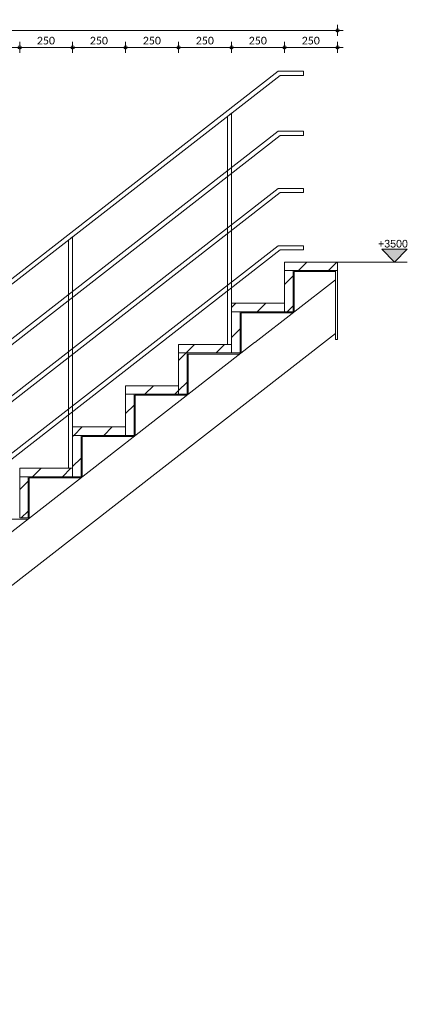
# Model space of a CAD drawing. Header units: millimetres. Extents: x 1932 to 18089, y -1599 to 4643.
# Tile 2 of 7: x 5200 to 7029, y 0 to 4643. Entities that reach past the tile are written whole.
import ezdxf

# ---------------------------------------------------------------- set-up
doc = ezdxf.new("R2010")
doc.units = ezdxf.units.MM
for name, color, linetype, lineweight in [('A-ANNO-DIMS', 211, 'Continuous', 9), ('A-ANNO-DIMS-20', 211, 'Continuous', 9), ('G-ANNO-DIMS', 111, 'Continuous', 9), ('S-STRS', 31, 'Continuous', 18)]:
    doc.layers.add(name, color=color, linetype=linetype, lineweight=lineweight)
doc.styles.add('Arial', font='arial.ttf', dxfattribs={"height": 36})
doc.styles.add('Calibri', font='calibri.ttf', dxfattribs={"height": 36})
doc.dimstyles.new('1_8', dxfattribs={"dimscale": 304.8, "dimtxt": 42.384543, "dimasz": 0.052493, "dimexe": 0.085302, "dimexo": 0.0625, "dimgap": 0, "dimtad": 1, "dimdec": 0, "dimdsep": 46, "dimtxsty": 'Calibri', "dimblk1": 'DOTBLANK', "dimblk2": 'DOTBLANK', "dimsah": 1, "dimcen": 0.09, "dimdle": 0.085302, "dimazin": 0, "dimtfac": 1, "dimtdec": 4, "dimtix": 1, "dimtmove": 0, "dimatfit": 3, "dimfxl": 0.085302, "dimfxlon": 1, "dimtvp": 1, "dimtolj": 1, "dimtzin": 0, "dimarcsym": 2})
pattern_1 = [(45, (8332.4, 5276.68), (-70.7107, 70.7107), [])]

# ---------------------------------------------------------------- blocks, each defined once
blk = doc.blocks.new('Stairs 3 - Stairs 1-1291766-doorsnede A Trap')
at = {"layer": 'S-STRS'}
for p, q in [((6420.6, 4400.1), (2206.5, 1122.5)), ((2226.5, 1111.4), (6429.1, 4380.1)), ((6540, 4400.1), (6420.6, 4400.1)), ((6429.1, 4380.1), (6540, 4380.1)), ((6540, 4380.1), (6540, 4400.1)), ((6200, 4201.9), (6180, 4186.4)), ((6180, 4186.4), (6180, 3111.1)), ((6200, 3305.6), (6200, 4201.9)), ((6420.6, 4117.1), (2419.3, 1005)), ((2420, 978.9), (6429.1, 4097.1)), ((6540, 4117.1), (6420.6, 4117.1)), ((6429.1, 4097.1), (6540, 4097.1)), ((6540, 4097.1), (6540, 4117.1)), ((6420.6, 3847.1), (2419.3, 735)), ((2420, 708.9), (6429.1, 3827.1)), ((6540, 3847.1), (6420.6, 3847.1)), ((6429.1, 3827.1), (6540, 3827.1)), ((6540, 3827.1), (6540, 3847.1)), ((6420.6, 3577.1), (2419.3, 465)), ((5450, 3618.6), (5430, 3603)), ((5430, 3603), (5430, 2527.8)), ((5450, 2722.2), (5450, 3618.6)), ((6540, 3577.1), (6420.6, 3577.1)), ((6540, 3557.1), (6540, 3577.1)), ((2420, 438.9), (6429.1, 3557.1)), ((6429.1, 3557.1), (6540, 3557.1)), ((4700, 3035.3), (4680, 3019.7)), ((4680, 3019.7), (4680, 1944.4)), ((4700, 2138.9), (4700, 3035.3)), ((3950, 2451.9), (3930, 2436.4)), ((3930, 2436.4), (3930, 1361.1)), ((3950, 1555.6), (3950, 2451.9)), ((3200, 1868.6), (3180, 1853)), ((3200, 972.2), (3200, 1868.6)), ((3180, 1853), (3180, 777.8)), ((2450, 1285.3), (2430, 1269.7)), ((2430, 1269.7), (2430, 194.4)), ((2450, 388.9), (2450, 1285.3)), ((2206.5, 1122.5), (2206.5, 1042.1)), ((2226.5, 1042.1), (2226.5, 1111.4)), ((2206.5, 1042.1), (2226.5, 1042.1)), ((2419.3, 1005), (2420, 978.9)), ((2419.3, 735), (2420, 708.9)), ((2419.3, 465), (2420, 438.9))]:
    blk.add_line(p, q, dxfattribs=at)
blk = doc.blocks.new('Stairs 6 - Stairs 2-1731840-doorsnede A Trap')
at = {"layer": 'S-STRS'}
for p, q in [((6495, 3265.6), (6495, 3455)), ((6495, 3455), (6690, 3455)), ((6690, 3460), (6690, 3135)), ((6700, 3135), (6700, 3460)), ((6690, 3416.5), (6310, 3120.9)), ((6245, 3071.1), (6245, 3260.6)), ((6245, 3260.6), (6489.5, 3260.6)), ((6490, 3265.6), (6495, 3265.6)), ((6495.9, 3265.6), (6490, 3265.6)), ((6493.4, 3263.5), (6495.9, 3265.6)), ((2635.7, 10), (6690, 3163.1)), ((6308.8, 3120), (2309.9, 10)), ((6690, 3135), (6700, 3135)), ((5995, 2876.7), (5995, 3066.1)), ((5995, 3066.1), (6239.5, 3066.1)), ((6245.9, 3071.1), (6240, 3071.1)), ((6240, 3071.1), (6245, 3071.1)), ((5745, 2682.2), (5745, 2871.7)), ((5745, 2871.7), (5989.5, 2871.7)), ((5995.9, 2876.7), (5990, 2876.7)), ((5990, 2876.7), (5995, 2876.7)), ((5495, 2487.8), (5495, 2677.2)), ((5495, 2677.2), (5739.5, 2677.2)), ((5740, 2682.2), (5745, 2682.2)), ((5745.9, 2682.2), (5740.2, 2682.2)), ((5245, 2293.3), (5245, 2482.8)), ((5245, 2482.8), (5489.5, 2482.8)), ((5495.9, 2487.8), (5490, 2487.8)), ((5490, 2487.8), (5495, 2487.8)), ((4995, 2098.9), (4995, 2288.3)), ((4995, 2288.3), (5239.4, 2288.3)), ((5245.9, 2293.3), (5240, 2293.3)), ((5240, 2293.3), (5245, 2293.3)), ((4745, 1904.4), (4745, 2093.9)), ((4745, 2093.9), (4989.4, 2093.9)), ((4995.8, 2098.9), (4990, 2098.9)), ((4990, 2098.9), (4995, 2098.9)), ((4745.8, 1904.4), (4740, 1904.4)), ((4740, 1904.4), (4745, 1904.4)), ((4495, 1710), (4495, 1899.4)), ((4495, 1899.4), (4739.4, 1899.4)), ((4245, 1515.6), (4245, 1705)), ((4245, 1705), (4489.4, 1705)), ((4495.8, 1710), (4490, 1710)), ((4490, 1710), (4495, 1710)), ((3995, 1321.1), (3995, 1510.6)), ((3995, 1510.6), (4239.4, 1510.6)), ((4245.8, 1515.6), (4240, 1515.6)), ((4240, 1515.6), (4245, 1515.6)), ((3745, 1126.7), (3745, 1316.1)), ((3745, 1316.1), (3989.3, 1316.1)), ((3995.8, 1321.1), (3990, 1321.1)), ((3990, 1321.1), (3995, 1321.1)), ((3495, 932.2), (3495, 1121.7)), ((3495, 1121.7), (3739.3, 1121.7)), ((3745.8, 1126.7), (3740, 1126.7)), ((3740, 1126.7), (3745, 1126.7)), ((3495.8, 932.2), (3490, 932.2)), ((3490, 932.2), (3495, 932.2)), ((3245, 737.8), (3245, 927.2)), ((3245, 927.2), (3489.4, 927.2)), ((2995, 543.3), (2995, 732.8)), ((2995, 732.8), (3239.3, 732.8)), ((3245.8, 737.8), (3240, 737.8)), ((3240, 737.8), (3245, 737.8)), ((2745, 348.9), (2745, 538.3)), ((2745, 538.3), (2989.3, 538.3)), ((2995.7, 543.3), (2990, 543.3)), ((2990, 543.3), (2995, 543.3)), ((2490, 343.9), (2679.6, 343.9)), ((2495, 154.4), (2495, 343.9)), ((2495, 343.9), (2739.3, 343.9)), ((2679.6, 343.9), (2685.4, 348.9)), ((2745.7, 348.9), (2740, 348.9)), ((2740, 348.9), (2745, 348.9)), ((2245, 10), (2245, 149.4)), ((2245, 149.4), (2459.6, 149.4)), ((2459.6, 149.4), (2465.4, 154.4)), ((2490, 154.4), (2495, 154.4)), ((2613.7, 10), (2240, 10)), ((2613.7, 10), (2619.4, 10)), ((2613.7, 0), (2613.7, 10)), ((2240, 0), (2613.7, 0))]:
    blk.add_line(p, q, dxfattribs=at)
at = {"layer": 'S-STRS', "flags": 128}
for points in [[(6310, 3120), (6309.3, 3120), (6308.9, 3120), (6308.8, 3120)], [(6310, 3120.9), (6310, 3120.7), (6310, 3120)], [(2619.4, 10), (2622.6, 10), (2625.7, 10), (2628.5, 10), (2631, 10), (2633, 10), (2634.5, 10), (2635.4, 10), (2635.7, 10)]]:
    blk.add_lwpolyline(points, dxfattribs=at)
blk = doc.blocks.new('DIMBLOCK19-doorsnede A Trap')
at = {"layer": 'A-ANNO-DIMS-20'}
for p, q in [((2200, 4592.1), (2200, 4618.1)), ((6700, 4592.1), (6700, 4618.1)), ((2174, 4592.1), (6726, 4592.1)), ((2200, 4592.1), (2200, 4566.1)), ((6700, 4592.1), (6700, 4566.1))]:
    blk.add_line(p, q, dxfattribs=at)
for centre in [(2200, 4592.1), (6700, 4592.1)]:
    blk.add_circle(centre, 8, dxfattribs=at)
at = {"layer": 'A-ANNO-DIMS-20', "color": 0, "insert": (4391.6, 4642), "char_height": 36, "width": 140.077, "attachment_point": 1, "line_spacing_factor": 1.158048, "style": 'Calibri'}
blk.add_mtext('4500', dxfattribs=at)
blk = doc.blocks.new('_DotBlank')
at = {"color": 0, "linetype": 'ByBlock', "lineweight": -2}
blk.add_line((-0.5, 0), (-1, 0), dxfattribs=at)
blk.add_circle((0, 0), 0.5, dxfattribs=at)
blk = doc.blocks.new('DIMBLOCK31-doorsnede A Trap')
at = {"layer": 'A-ANNO-DIMS-20'}
for p, q in [((4950, 4512.1), (4950, 4538.1)), ((4950, 4512.1), (5200, 4512.1)), ((4950, 4512.1), (4950, 4486.1)), ((5200, 4512.1), (5200, 4538.1)), ((5200, 4512.1), (5200, 4486.1))]:
    blk.add_line(p, q, dxfattribs=at)
for centre in [(4950, 4512.1), (5200, 4512.1)]:
    blk.add_circle(centre, 8, dxfattribs=at)
at = {"layer": 'A-ANNO-DIMS-20', "color": 0, "insert": (5031.2, 4562), "char_height": 36, "width": 105.058, "attachment_point": 1, "line_spacing_factor": 1.158048, "style": 'Calibri'}
blk.add_mtext('250', dxfattribs=at)
blk = doc.blocks.new('DIMBLOCK32-doorsnede A Trap')
at = {"layer": 'A-ANNO-DIMS-20'}
for p, q in [((5200, 4512.1), (5200, 4538.1)), ((5200, 4512.1), (5450, 4512.1)), ((5200, 4512.1), (5200, 4486.1)), ((5450, 4512.1), (5450, 4538.1)), ((5450, 4512.1), (5450, 4486.1))]:
    blk.add_line(p, q, dxfattribs=at)
for centre in [(5200, 4512.1), (5450, 4512.1)]:
    blk.add_circle(centre, 8, dxfattribs=at)
at = {"layer": 'A-ANNO-DIMS-20', "color": 0, "insert": (5281.2, 4562), "char_height": 36, "width": 105.058, "attachment_point": 1, "line_spacing_factor": 1.158048, "style": 'Calibri'}
blk.add_mtext('250', dxfattribs=at)
blk = doc.blocks.new('DIMBLOCK33-doorsnede A Trap')
at = {"layer": 'A-ANNO-DIMS-20'}
for p, q in [((5450, 4512.1), (5450, 4538.1)), ((5450, 4512.1), (5700, 4512.1)), ((5450, 4512.1), (5450, 4486.1)), ((5700, 4512.1), (5700, 4538.1)), ((5700, 4512.1), (5700, 4486.1))]:
    blk.add_line(p, q, dxfattribs=at)
for centre in [(5450, 4512.1), (5700, 4512.1)]:
    blk.add_circle(centre, 8, dxfattribs=at)
at = {"layer": 'A-ANNO-DIMS-20', "color": 0, "insert": (5531.2, 4562), "char_height": 36, "width": 105.058, "attachment_point": 1, "line_spacing_factor": 1.158048, "style": 'Calibri'}
blk.add_mtext('250', dxfattribs=at)
blk = doc.blocks.new('DIMBLOCK34-doorsnede A Trap')
at = {"layer": 'A-ANNO-DIMS-20'}
for p, q in [((5700, 4512.1), (5700, 4538.1)), ((5700, 4512.1), (5950, 4512.1)), ((5700, 4512.1), (5700, 4486.1)), ((5950, 4512.1), (5950, 4538.1)), ((5950, 4512.1), (5950, 4486.1))]:
    blk.add_line(p, q, dxfattribs=at)
for centre in [(5700, 4512.1), (5950, 4512.1)]:
    blk.add_circle(centre, 8, dxfattribs=at)
at = {"layer": 'A-ANNO-DIMS-20', "color": 0, "insert": (5781.2, 4562), "char_height": 36, "width": 105.058, "attachment_point": 1, "line_spacing_factor": 1.158048, "style": 'Calibri'}
blk.add_mtext('250', dxfattribs=at)
blk = doc.blocks.new('DIMBLOCK35-doorsnede A Trap')
at = {"layer": 'A-ANNO-DIMS-20'}
for p, q in [((5950, 4512.1), (5950, 4538.1)), ((5950, 4512.1), (6200, 4512.1)), ((5950, 4512.1), (5950, 4486.1)), ((6200, 4512.1), (6200, 4538.1)), ((6200, 4512.1), (6200, 4486.1))]:
    blk.add_line(p, q, dxfattribs=at)
for centre in [(5950, 4512.1), (6200, 4512.1)]:
    blk.add_circle(centre, 8, dxfattribs=at)
at = {"layer": 'A-ANNO-DIMS-20', "color": 0, "insert": (6031.2, 4562), "char_height": 36, "width": 105.058, "attachment_point": 1, "line_spacing_factor": 1.158048, "style": 'Calibri'}
blk.add_mtext('250', dxfattribs=at)
blk = doc.blocks.new('DIMBLOCK36-doorsnede A Trap')
at = {"layer": 'A-ANNO-DIMS-20'}
for p, q in [((6200, 4512.1), (6200, 4538.1)), ((6200, 4512.1), (6450, 4512.1)), ((6200, 4512.1), (6200, 4486.1)), ((6450, 4512.1), (6450, 4538.1)), ((6450, 4512.1), (6450, 4486.1))]:
    blk.add_line(p, q, dxfattribs=at)
for centre in [(6200, 4512.1), (6450, 4512.1)]:
    blk.add_circle(centre, 8, dxfattribs=at)
at = {"layer": 'A-ANNO-DIMS-20', "color": 0, "insert": (6281.2, 4562), "char_height": 36, "width": 105.058, "attachment_point": 1, "line_spacing_factor": 1.158048, "style": 'Calibri'}
blk.add_mtext('250', dxfattribs=at)
blk = doc.blocks.new('DIMBLOCK37-doorsnede A Trap')
at = {"layer": 'A-ANNO-DIMS-20'}
for p, q in [((6450, 4512.1), (6450, 4538.1)), ((6450, 4512.1), (6726, 4512.1)), ((6450, 4512.1), (6450, 4486.1)), ((6700, 4512.1), (6700, 4538.1)), ((6700, 4512.1), (6700, 4486.1))]:
    blk.add_line(p, q, dxfattribs=at)
for centre in [(6450, 4512.1), (6700, 4512.1)]:
    blk.add_circle(centre, 8, dxfattribs=at)
at = {"layer": 'A-ANNO-DIMS-20', "color": 0, "insert": (6531.2, 4562), "char_height": 36, "width": 105.058, "attachment_point": 1, "line_spacing_factor": 1.158048, "style": 'Calibri'}
blk.add_mtext('250', dxfattribs=at)
blk = doc.blocks.new('Spot Elevations - dichte pijl_boven-995023-doorsnede A Trap')
at = {"layer": 'G-ANNO-DIMS'}
blk.add_hatch(color=256, dxfattribs=at).paths.add_polyline_path([(7028.4, 3560), (6968.4, 3500), (6908.4, 3560)])
at = {"layer": 'G-ANNO-DIMS', "lineweight": 13}
for p, q in [((6968.4, 3500), (6908.4, 3560)), ((6908.4, 3560), (7028.4, 3560)), ((7028.4, 3560), (6968.4, 3500)), ((6908.4, 3500), (7028.4, 3500))]:
    blk.add_line(p, q, dxfattribs=at)

msp = doc.modelspace()

# ---------------------------------------------------------------- hatches: boundary and pattern name
at = {"layer": 'S-STRS', "lineweight": 9}
h = msp.add_hatch(dxfattribs=at)
h.set_pattern_fill('FP_1', color=256, style=0, pattern_type=2)
h.set_pattern_definition(pattern_1)
h.paths.add_polyline_path([(6700, 3460), (6700, 3500), (6450, 3500), (6450, 3460), (6683.6, 3460)])
h = msp.add_hatch(dxfattribs=at)
h.set_pattern_fill('FP_1', color=256, style=0, pattern_type=2)
h.set_pattern_definition(pattern_1)
h.paths.add_polyline_path([(6490, 3265.6), (6490, 3460), (6450, 3460), (6450, 3265.6), (6486.2, 3265.6)])
h = msp.add_hatch(dxfattribs=at)
h.set_pattern_fill('FP_1', color=256, style=0, pattern_type=2)
h.set_pattern_definition(pattern_1)
h.paths.add_polyline_path([(6420.4, 3265.6), (6450, 3265.6), (6450, 3305.6), (6200, 3305.6), (6200, 3265.6), (6244.8, 3265.6)])
h = msp.add_hatch(dxfattribs=at)
h.set_pattern_fill('FP_1', color=256, style=0, pattern_type=2)
h.set_pattern_definition(pattern_1)
h.paths.add_polyline_path([(6201, 3071.1), (6240, 3071.1), (6240, 3265.6), (6200, 3265.6), (6200, 3071.1)])
h = msp.add_hatch(dxfattribs=at)
h.set_pattern_fill('FP_1', color=256, style=0, pattern_type=2)
h.set_pattern_definition(pattern_1)
h.paths.add_polyline_path([(5950, 3071.1), (6200, 3071.1), (6200, 3111.1), (5950, 3111.1)])
h = msp.add_hatch(dxfattribs=at)
h.set_pattern_fill('FP_1', color=256, style=0, pattern_type=2)
h.set_pattern_definition(pattern_1)
h.paths.add_polyline_path([(5959.6, 2876.7), (5990, 2876.7), (5990, 3071.1), (5950, 3071.1), (5950, 2876.7)])
h = msp.add_hatch(dxfattribs=at)
h.set_pattern_fill('FP_1', color=256, style=0, pattern_type=2)
h.set_pattern_definition(pattern_1)
h.paths.add_polyline_path([(5893.8, 2876.7), (5950, 2876.7), (5950, 2916.7), (5700, 2916.7), (5700, 2876.7), (5806, 2876.7)])
h = msp.add_hatch(dxfattribs=at)
h.set_pattern_fill('FP_1', color=256, style=0, pattern_type=2)
h.set_pattern_definition(pattern_1)
h.paths.add_polyline_path([(5740, 2682.2), (5740, 2876.7), (5700, 2876.7), (5700, 2682.2), (5718.3, 2682.2)])
h = msp.add_hatch(dxfattribs=at)
h.set_pattern_fill('FP_1', color=256, style=0, pattern_type=2)
h.set_pattern_definition(pattern_1)
h.paths.add_polyline_path([(5450, 2682.2), (5700, 2682.2), (5700, 2722.2), (5450, 2722.2)])
h = msp.add_hatch(dxfattribs=at)
h.set_pattern_fill('FP_1', color=256, style=0, pattern_type=2)
h.set_pattern_definition(pattern_1)
h.paths.add_polyline_path([(5490, 2487.8), (5490, 2682.2), (5450, 2682.2), (5450, 2487.8), (5476.9, 2487.8)])
h = msp.add_hatch(dxfattribs=at)
h.set_pattern_fill('FP_1', color=256, style=0, pattern_type=2)
h.set_pattern_definition(pattern_1)
h.paths.add_polyline_path([(5367.2, 2487.8), (5450, 2487.8), (5450, 2527.8), (5200, 2527.8), (5200, 2487.8), (5279.5, 2487.8)])
h = msp.add_hatch(dxfattribs=at)
h.set_pattern_fill('FP_1', color=256, style=0, pattern_type=2)
h.set_pattern_definition(pattern_1)
h.paths.add_polyline_path([(5240, 2293.3), (5240, 2487.8), (5200, 2487.8), (5200, 2293.3), (5235.6, 2293.3)])

# ---------------------------------------------------------------- linework, layer by layer
at = {"layer": 'G-ANNO-DIMS', "lineweight": 13}
for p, q in [((6586.4, 3500), (7029.3, 3500)), ((7029.3, 3500), (6968.4, 3500))]:
    msp.add_line(p, q, dxfattribs=at)
at = {"layer": 'S-STRS'}
for p, q in [((6700, 3500), (6450, 3500)), ((6450, 3500), (6450, 3460)), ((6700, 3460), (6700, 3500)), ((6450, 3460), (6450, 3265.6)), ((6490, 3460), (6450, 3460)), ((6450, 3460), (6700, 3460)), ((6490, 3265.6), (6490, 3460)), ((6450, 3305.6), (6200, 3305.6)), ((6200, 3305.6), (6200, 3265.6)), ((6450, 3265.6), (6450, 3305.6)), ((6200, 3265.6), (6200, 3071.1)), ((6240, 3265.6), (6200, 3265.6)), ((6200, 3265.6), (6450, 3265.6)), ((6240, 3071.1), (6240, 3265.6)), ((6450, 3265.6), (6490, 3265.6)), ((6200, 3111.1), (5950, 3111.1)), ((5950, 3111.1), (5950, 3071.1)), ((6200, 3071.1), (6200, 3111.1)), ((5950, 3071.1), (5950, 2876.7)), ((5990, 3071.1), (5950, 3071.1)), ((5950, 3071.1), (6200, 3071.1)), ((5990, 2876.7), (5990, 3071.1)), ((6200, 3071.1), (6240, 3071.1)), ((5950, 2916.7), (5700, 2916.7)), ((5700, 2916.7), (5700, 2876.7)), ((5950, 2876.7), (5950, 2916.7)), ((5700, 2876.7), (5700, 2682.2)), ((5740, 2876.7), (5700, 2876.7)), ((5700, 2876.7), (5950, 2876.7)), ((5740, 2682.2), (5740, 2876.7)), ((5950, 2876.7), (5990, 2876.7)), ((5700, 2722.2), (5450, 2722.2)), ((5450, 2722.2), (5450, 2682.2)), ((5700, 2682.2), (5700, 2722.2)), ((5450, 2682.2), (5450, 2487.8)), ((5490, 2682.2), (5450, 2682.2)), ((5450, 2682.2), (5700, 2682.2)), ((5490, 2487.8), (5490, 2682.2)), ((5700, 2682.2), (5740, 2682.2)), ((5450, 2527.8), (5200, 2527.8)), ((5200, 2527.8), (5200, 2487.8)), ((5450, 2487.8), (5450, 2527.8)), ((5200, 2487.8), (5200, 2293.3)), ((5240, 2487.8), (5200, 2487.8)), ((5200, 2487.8), (5450, 2487.8)), ((5240, 2293.3), (5240, 2487.8)), ((5450, 2487.8), (5490, 2487.8)), ((5200, 2293.3), (5240, 2293.3))]:
    msp.add_line(p, q, dxfattribs=at)

# ---------------------------------------------------------------- block references
at = {"layer": 'G-ANNO-DIMS'}
msp.add_blockref('Spot Elevations - dichte pijl_boven-995023-doorsnede A Trap', (0, 0), dxfattribs=at)
at = {"layer": 'S-STRS'}
for name in ['Stairs 3 - Stairs 1-1291766-doorsnede A Trap', 'Stairs 6 - Stairs 2-1731840-doorsnede A Trap']:
    msp.add_blockref(name, (0, 0), dxfattribs=at)

# ---------------------------------------------------------------- texts
at = {"layer": 'G-ANNO-DIMS', "lineweight": 13, "insert": (6890.9, 3604.4), "char_height": 36, "width": 168.799, "attachment_point": 1, "line_spacing_factor": 0.941778, "style": 'Arial'}
msp.add_mtext('+3500', dxfattribs=at)

# ---------------------------------------------------------------- dimensions: what is measured, and where the dimension line sits
at = {"layer": 'A-ANNO-DIMS'}
for base, p1, p2, override, picture, middle in [((6700, 4592.1), (2200, 4566.1), (6700, 4566.1), {"dimpost": '<>', "dimfxl": 4500}, 'DIMBLOCK19-doorsnede A Trap', (4450, 4610.6)), ((5200, 4512.1), (4950, 4486.1), (5200, 4486.1), {"dimpost": '<>', "dimfxl": 250}, 'DIMBLOCK31-doorsnede A Trap', (5075, 4530.6)), ((5450, 4512.1), (5200, 4486.1), (5450, 4486.1), {"dimpost": '<>', "dimfxl": 250}, 'DIMBLOCK32-doorsnede A Trap', (5325, 4530.6)), ((5700, 4512.1), (5450, 4486.1), (5700, 4486.1), {"dimpost": '<>', "dimfxl": 250}, 'DIMBLOCK33-doorsnede A Trap', (5575, 4530.6)), ((5950, 4512.1), (5700, 4486.1), (5950, 4486.1), {"dimpost": '<>', "dimfxl": 250}, 'DIMBLOCK34-doorsnede A Trap', (5825, 4530.6)), ((6200, 4512.1), (5950, 4486.1), (6200, 4486.1), {"dimpost": '<>', "dimfxl": 250}, 'DIMBLOCK35-doorsnede A Trap', (6075, 4530.6)), ((6450, 4512.1), (6200, 4486.1), (6450, 4486.1), {"dimpost": '<>', "dimfxl": 250}, 'DIMBLOCK36-doorsnede A Trap', (6325, 4530.6)), ((6700, 4512.1), (6450, 4486.1), (6700, 4486.1), {"dimpost": '<>', "dimfxl": 250}, 'DIMBLOCK37-doorsnede A Trap', (6575, 4530.6))]:
    dim = msp.add_linear_dim(base=base, p1=p1, p2=p2, dimstyle='1_8', override=override, dxfattribs=at)
    dim.commit()
    dim.dimension.update_dxf_attribs({"geometry": picture, "text_midpoint": middle})

doc.saveas('drawing.dxf')
